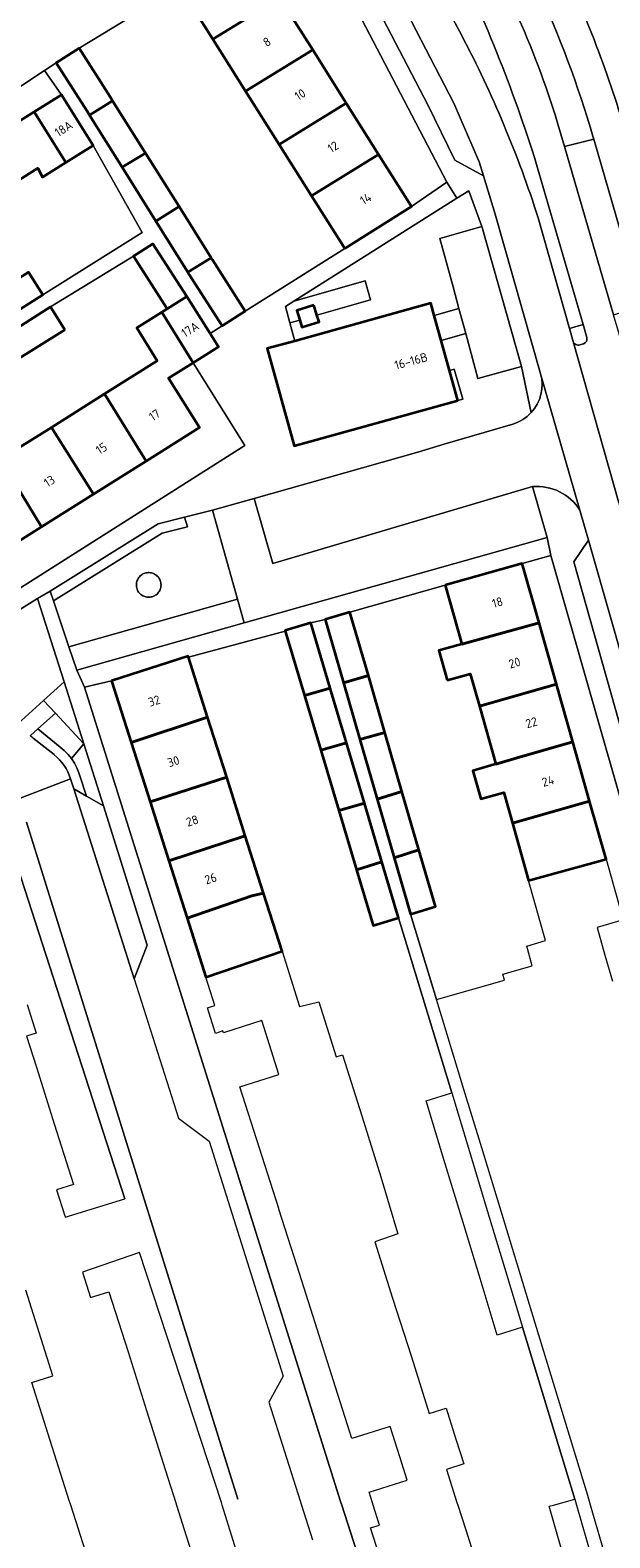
# Model space of a CAD drawing. Header units: metres. Extents: x 125158 to 132124, y 450612 to 454469.
# Tile 4 of 173: x 125363 to 125422, y 450997 to 451150. Entities that reach past the tile are written whole.
import ezdxf
from ezdxf.enums import TextEntityAlignment as Align

# ---------------------------------------------------------------- set-up
doc = ezdxf.new("R2010")
doc.units = ezdxf.units.M
for name, color, linetype, lineweight in [('B-XX-GR-BEPLANTING_CULTUUR_BODEMBEDEKKER-GV', 8, 'Continuous', 18), ('B-XX-GR-BEPLANTING_CULTUUR_HEESTERS-GV', 8, 'Continuous', 18), ('B-XX-GR-BEPLANTING_CULTUUR_VASTE PLANTENVAK-GV', 8, 'Continuous', 18), ('B-XX-OG-BEBOUWING-GV', 8, 'Continuous', 35), ('B-XX-OG-BEBOUWING-T18', 8, 'Continuous', 18), ('B-XX-OG-TERREIN_CULTUURSCHEIDING-GV', 8, 'Continuous', 18), ('B-XX-OG-WEG-GV', 8, 'Continuous', 18), ('B-XX-VH-VERHARDING_BETONSTRAATSTEEN-GV', 8, 'Continuous', 18)]:
    doc.layers.add(name, color=color, linetype=linetype, lineweight=lineweight)
doc.styles.add('NLCS-ISO-M-T18', font='NLCS-ISO.ttf', dxfattribs={"height": 1.8})

msp = doc.modelspace()

# ---------------------------------------------------------------- linework, layer by layer
at = {"layer": 'B-XX-GR-BEPLANTING_CULTUUR_BODEMBEDEKKER-GV'}
msp.add_lwpolyline([(125366.8, 451083.5), (125364.73, 451081.61), (125365.92, 451080.33), (125368.81, 451077.21)], close=True, dxfattribs=at)
for points in [[(125364.13, 451078.72), (125363.36, 451078.03)], [(125366.42, 451076.87), (125364.13, 451078.72)], [(125363.68, 451077.79), (125365.78, 451076.11)], [(125366.82, 451076.53), (125366.42, 451076.87)], [(125367.2, 451076.13), (125366.82, 451076.53)], [(125367.54, 451075.7), (125367.2, 451076.13)], [(125367.84, 451075.24), (125367.54, 451075.7)], [(125368.1, 451074.76), (125367.84, 451075.24)], [(125367.46, 451073.66), (125367.78, 451072.64)], [(125368.31, 451074.26), (125368.1, 451074.76)], [(125368.41, 451073.97), (125368.31, 451074.26)], [(125369.06, 451071.91), (125368.41, 451073.97)], [(125367.78, 451072.64), (125369.06, 451071.91)]]:
    msp.add_lwpolyline(points, dxfattribs=at)
at = {"layer": 'B-XX-GR-BEPLANTING_CULTUUR_BODEMBEDEKKER-GV', "extrusion": (0, 0, -1)}
for centre, radius, start, end in [((-125358.75, 451071.61), 7.91, 125.6883, 128.5702), ((-125362.56, 451072.1), 5.14, 128.7432, 162.3907)]:
    msp.add_arc(centre, radius, start, end, dxfattribs=at)
at = {"layer": 'B-XX-GR-BEPLANTING_CULTUUR_HEESTERS-GV'}
for points in [[(125399.88, 451162.48), (125407.11, 451149.04)], [(125419.4, 451119.74), (125414.7, 451135.96)], [(125414.85, 451130.57), (125418.03, 451119.32)], [(125418.03, 451119.32), (125419.4, 451119.74)], [(125364.73, 451081.61), (125361.75, 451078.9)], [(125365.92, 451080.33), (125364.73, 451081.61)], [(125364.13, 451078.72), (125365.92, 451080.33)], [(125363.36, 451078.03), (125364.13, 451078.72)]]:
    msp.add_lwpolyline(points, dxfattribs=at)
for points in [[(125392.43, 451120.69), (125397.86, 451122.23), (125397.32, 451124.16), (125390.09, 451122.1), (125389.24, 451121.57), (125389.69, 451119.91), (125390.68, 451120.19), (125390.38, 451121.17), (125392.12, 451121.71)], [(125404.32, 451120.66), (125405.02, 451118.11), (125407.52, 451118.81), (125406.82, 451121.36)], [(125406.71, 451112.03), (125407.2, 451112.17), (125406.35, 451115.21), (125405.87, 451115.08)], [(125365.73, 451091.72), (125376.74, 451098.58), (125379.31, 451099.22), (125379.02, 451100.18), (125376.34, 451099.51), (125365.4, 451092.7)], [(125374.13, 451093.34), (125374.13, 451093.23), (125374.14, 451093.11), (125374.17, 451093.01), (125374.2, 451092.9), (125374.24, 451092.8), (125374.29, 451092.7), (125374.35, 451092.6), (125374.42, 451092.51), (125374.5, 451092.43), (125374.58, 451092.36), (125374.67, 451092.29), (125374.77, 451092.23), (125374.87, 451092.18), (125374.97, 451092.14), (125375.08, 451092.11), (125375.19, 451092.09), (125375.3, 451092.08), (125375.41, 451092.08), (125375.52, 451092.08), (125375.63, 451092.1), (125375.74, 451092.13), (125375.85, 451092.17), (125375.95, 451092.21), (125376.04, 451092.27), (125376.14, 451092.33), (125376.22, 451092.4), (125376.3, 451092.48), (125376.37, 451092.57), (125376.44, 451092.66), (125376.49, 451092.76), (125376.54, 451092.86), (125376.57, 451092.97), (125376.6, 451093.08), (125376.62, 451093.18), (125376.63, 451093.3), (125376.63, 451093.32), (125376.62, 451093.44), (125376.61, 451093.55), (125376.58, 451093.66), (125376.55, 451093.76), (125376.5, 451093.86), (125376.45, 451093.96), (125376.39, 451094.06), (125376.32, 451094.14), (125376.24, 451094.22), (125376.16, 451094.3), (125376.07, 451094.36), (125375.97, 451094.42), (125375.87, 451094.47), (125375.77, 451094.51), (125375.66, 451094.54), (125375.55, 451094.56), (125375.44, 451094.57), (125375.33, 451094.57), (125375.21, 451094.56), (125375.1, 451094.54), (125375, 451094.52), (125374.89, 451094.48), (125374.79, 451094.43), (125374.7, 451094.37), (125374.6, 451094.31), (125374.52, 451094.23), (125374.44, 451094.15), (125374.37, 451094.07), (125374.31, 451093.97), (125374.26, 451093.88), (125374.21, 451093.77), (125374.17, 451093.67), (125374.15, 451093.56), (125374.13, 451093.45)], [(125384.38, 451091.89), (125367.29, 451087.04), (125368.09, 451084.67), (125385.06, 451089.49)], [(125368.81, 451077.21), (125365.92, 451080.33), (125364.13, 451078.72), (125366.42, 451076.87), (125366.82, 451076.53), (125367.2, 451076.13), (125367.54, 451075.7)], [(125368.1, 451074.76), (125368.31, 451074.26), (125368.41, 451073.97), (125369.06, 451071.91), (125370.8, 451070.93), (125368.81, 451077.21), (125367.54, 451075.7), (125367.84, 451075.24)]]:
    msp.add_lwpolyline(points, close=True, dxfattribs=at)
msp.add_arc((125270.71, 451091.29), 150.75, 17.2347, 26.4533, dxfattribs=at)
at = {"layer": 'B-XX-GR-BEPLANTING_CULTUUR_HEESTERS-GV', "extrusion": (0, 0, -1)}
msp.add_arc((-125304.52, 451095.2), 115.86, 152.3072, 162.227, dxfattribs=at)
at = {"layer": 'B-XX-GR-BEPLANTING_CULTUUR_VASTE PLANTENVAK-GV'}
for points in [[(125416.78, 451140.28), (125417.51, 451137.78)], [(125417.51, 451137.78), (125420.49, 451138.53)], [(125420.49, 451138.53), (125420.4, 451138.84)]]:
    msp.add_lwpolyline(points, dxfattribs=at)
msp.add_lwpolyline([(125417.51, 451137.78), (125422.5, 451120.7), (125425.38, 451121.58), (125420.49, 451138.53)], close=True, dxfattribs=at)
msp.add_arc((125317.46, 451108.81), 107.23, 16.2593, 24.8352, dxfattribs=at)
at = {"layer": 'B-XX-GR-BEPLANTING_CULTUUR_VASTE PLANTENVAK-GV', "extrusion": (0, 0, -1)}
msp.add_arc((-125323.56, 451111.63), 97.53, 155.8691, 162.9158, dxfattribs=at)
at = {"layer": 'B-XX-OG-BEBOUWING-GV'}
for points in [[(125378.53, 451154), (125381.88, 451148.68), (125388.68, 451152.87), (125385.31, 451158.22), (125385.29, 451158.25)], [(125385.2, 451143.4), (125392, 451147.6), (125388.68, 451152.87), (125381.88, 451148.68)], [(125371.72, 451142.42), (125371.46, 451142.84), (125368.32, 451147.76), (125366.01, 451146.29), (125369.13, 451141.39), (125369.39, 451140.98)], [(125385.2, 451143.4), (125388.61, 451137.99), (125395.39, 451142.2), (125392, 451147.6)], [(125363.77, 451141.31), (125366.99, 451136.16), (125369.76, 451137.89), (125366.53, 451143.04)], [(125375.04, 451137.13), (125371.72, 451142.42), (125369.39, 451140.98), (125372.69, 451135.69)], [(125354.49, 451138.88), (125358.71, 451132.17), (125364.14, 451135.58), (125364.62, 451134.67), (125366.99, 451136.16), (125363.77, 451141.31), (125361.49, 451139.88), (125359.97, 451142.31), (125359.93, 451142.29), (125357.01, 451140.46), (125356.64, 451141.05), (125354.39, 451139.64), (125354.76, 451139.05)], [(125391.88, 451132.79), (125398.68, 451136.98), (125395.39, 451142.2), (125388.61, 451137.99)], [(125378.45, 451131.69), (125375.04, 451137.13), (125372.69, 451135.69), (125376.1, 451130.23)], [(125395.24, 451127.45), (125402.01, 451131.7), (125398.68, 451136.98), (125391.88, 451132.79)], [(125381.71, 451126.51), (125378.45, 451131.69), (125376.1, 451130.23), (125379.33, 451125.04)], [(125377.25, 451121.34), (125379.24, 451122.59), (125375.79, 451127.92), (125373.82, 451126.65)], [(125379.33, 451125.04), (125379.47, 451124.82), (125382.81, 451119.6), (125385.16, 451121.1), (125381.85, 451126.28), (125381.71, 451126.51)], [(125357.73, 451121.59), (125358.21, 451120.83), (125359.18, 451119.3), (125364.66, 451122.75), (125363.21, 451125.05)], [(125376.71, 451121), (125379.88, 451115.86), (125382.45, 451117.48), (125381.6, 451118.83), (125379.24, 451122.59), (125377.25, 451121.34)], [(125366.87, 451119.21), (125365.43, 451121.52), (125359.96, 451118.06), (125361.41, 451115.77)], [(125370.9, 451112.69), (125375.11, 451105.87), (125380.54, 451109.28), (125377.39, 451114.3), (125379.88, 451115.86), (125379.88, 451115.86), (125376.71, 451121), (125374.16, 451119.39), (125376.25, 451116.05)], [(125406.71, 451112.03), (125405.87, 451115.08), (125405.02, 451118.11), (125404.32, 451120.66), (125403.98, 451121.89), (125398.77, 451120.45), (125390.2, 451118.06), (125387.4, 451117.29), (125390.13, 451107.43)], [(125392.12, 451121.71), (125390.38, 451121.17), (125390.68, 451120.19), (125390.91, 451119.46), (125392.65, 451119.99), (125392.43, 451120.69)], [(125365.51, 451109.3), (125369.79, 451102.53), (125375.11, 451105.87), (125370.9, 451112.69)], [(125360.35, 451106.06), (125364.52, 451099.22), (125369.79, 451102.53), (125365.51, 451109.3)], [(125354.87, 451102.62), (125359.13, 451095.84), (125364.52, 451099.22), (125360.35, 451106.06)], [(125405.42, 451093.29), (125407.11, 451087.32), (125414.95, 451089.48), (125413.24, 451095.5)], [(125395.12, 451083.39), (125397.64, 451084.12), (125395.77, 451090.56), (125393.25, 451089.83)], [(125393.76, 451082.86), (125391.8, 451089.46), (125389.2, 451088.69), (125389.22, 451088.62), (125391.17, 451082.09)], [(125405.63, 451083.66), (125407.96, 451084.32), (125408.89, 451081.03), (125416.71, 451083.26), (125414.95, 451089.48), (125407.11, 451087.32), (125404.77, 451086.67)], [(125371.6, 451083.61), (125373.59, 451077.35), (125381.34, 451079.91), (125379.4, 451086), (125379.37, 451086.08)], [(125391.17, 451082.09), (125392.82, 451076.55), (125394.02, 451076.9), (125395.43, 451077.29), (125393.76, 451082.86)], [(125396.78, 451077.66), (125399.3, 451078.37), (125397.64, 451084.12), (125395.12, 451083.39)], [(125410.55, 451075.14), (125412.71, 451075.77), (125418.37, 451077.39), (125416.71, 451083.26), (125408.89, 451081.03)], [(125375.51, 451071.33), (125383.28, 451073.81), (125381.34, 451079.91), (125373.59, 451077.35)], [(125396.78, 451077.66), (125398.54, 451071.6), (125401.05, 451072.36), (125399.3, 451078.37)], [(125397.24, 451071.2), (125395.43, 451077.29), (125394.02, 451076.9), (125392.82, 451076.55), (125394.64, 451070.45), (125395.97, 451070.82)], [(125412.24, 451069.17), (125420.06, 451071.4), (125418.37, 451077.39), (125412.71, 451075.77), (125410.55, 451075.14), (125410.4, 451075.1), (125408.22, 451074.47), (125409.03, 451071.61), (125411.37, 451072.27)], [(125375.51, 451071.33), (125377.42, 451065.32), (125385.17, 451067.86), (125383.28, 451073.81)], [(125402.76, 451066.46), (125401.05, 451072.36), (125398.54, 451071.6), (125400.26, 451065.65)], [(125399.01, 451065.25), (125397.24, 451071.2), (125395.97, 451070.82), (125394.64, 451070.45), (125396.43, 451064.42)], [(125412.24, 451069.17), (125413.88, 451063.35), (125421.73, 451065.5), (125420.06, 451071.4)], [(125379.26, 451059.52), (125385.83, 451061.8), (125387.01, 451062.06), (125385.17, 451067.86), (125377.42, 451065.32)], [(125400.26, 451065.65), (125401.92, 451059.94), (125404.43, 451060.71), (125402.76, 451066.46)], [(125399.01, 451065.25), (125396.43, 451064.42), (125398.12, 451058.77), (125400.71, 451059.56)], [(125379.26, 451059.52), (125381.17, 451053.53), (125388.89, 451056.16), (125387.01, 451062.06), (125385.83, 451061.8)]]:
    msp.add_lwpolyline(points, close=True, dxfattribs=at)
at = {"layer": 'B-XX-OG-TERREIN_CULTUURSCHEIDING-GV'}
for points in [[(125395.39, 451142.2), (125398.68, 451136.98), (125402.01, 451131.7), (125405.6, 451134.18), (125391.07, 451162.02), (125385.31, 451158.22), (125388.68, 451152.87), (125392, 451147.6)], [(125381.88, 451148.68), (125378.53, 451154), (125368.32, 451147.76), (125371.46, 451142.84), (125371.72, 451142.42), (125375.04, 451137.13), (125378.45, 451131.69), (125381.71, 451126.51), (125381.85, 451126.28), (125385.16, 451121.1), (125395.24, 451127.45), (125391.88, 451132.79), (125388.61, 451137.99), (125385.2, 451143.4)], [(125364.82, 451145.51), (125359.97, 451142.31), (125361.49, 451139.88), (125363.77, 451141.31), (125366.53, 451143.04)], [(125389.69, 451119.91), (125390.2, 451118.06), (125398.77, 451120.45), (125403.98, 451121.89), (125404.32, 451120.66), (125406.82, 451121.36), (125406.23, 451123.55), (125404.89, 451128.45), (125409.14, 451129.66), (125407.81, 451133.3), (125406.62, 451132.55), (125390.09, 451122.1), (125397.32, 451124.16), (125397.86, 451122.23), (125392.43, 451120.69), (125392.65, 451119.99), (125390.91, 451119.46), (125390.68, 451120.19)], [(125365.43, 451121.52), (125366.87, 451119.21), (125361.41, 451115.77), (125356.36, 451112.58), (125350.8, 451109.08), (125345.77, 451105.9), (125340.5, 451102.58), (125335.17, 451099.22), (125330.03, 451095.98), (125324.71, 451092.62), (125328.76, 451086.21), (125334, 451089.5), (125339.15, 451092.74), (125344.54, 451096.13), (125349.78, 451099.42), (125354.87, 451102.62), (125360.35, 451106.06), (125365.51, 451109.3), (125370.9, 451112.69), (125376.25, 451116.05), (125374.16, 451119.39), (125376.71, 451121), (125377.25, 451121.34), (125373.82, 451126.65)], [(125380.54, 451109.28), (125375.11, 451105.87), (125369.79, 451102.53), (125364.52, 451099.22), (125359.13, 451095.84), (125353.99, 451092.61), (125348.79, 451089.34), (125343.35, 451085.91), (125338.19, 451082.67), (125333.03, 451079.43), (125335.36, 451075.88), (125385.13, 451107.47), (125379.88, 451115.86), (125377.39, 451114.3)], [(125376.74, 451098.58), (125365.73, 451091.72), (125367.29, 451087.04), (125384.38, 451091.89), (125381.83, 451100.9), (125379.02, 451100.18), (125379.31, 451099.22)], [(125374.13, 451093.45), (125374.15, 451093.56), (125374.17, 451093.67), (125374.21, 451093.77), (125374.26, 451093.88), (125374.31, 451093.97), (125374.37, 451094.07), (125374.44, 451094.15), (125374.52, 451094.23), (125374.6, 451094.31), (125374.7, 451094.37), (125374.79, 451094.43), (125374.89, 451094.48), (125375, 451094.52), (125375.1, 451094.54), (125375.21, 451094.56), (125375.33, 451094.57), (125375.44, 451094.57), (125375.55, 451094.56), (125375.66, 451094.54), (125375.77, 451094.51), (125375.87, 451094.47), (125375.97, 451094.42), (125376.07, 451094.36), (125376.16, 451094.3), (125376.24, 451094.22), (125376.32, 451094.14), (125376.39, 451094.06), (125376.45, 451093.96), (125376.5, 451093.86), (125376.55, 451093.76), (125376.58, 451093.66), (125376.61, 451093.55), (125376.62, 451093.44), (125376.63, 451093.32), (125376.63, 451093.3), (125376.62, 451093.18), (125376.6, 451093.08), (125376.57, 451092.97), (125376.54, 451092.86), (125376.49, 451092.76), (125376.44, 451092.66), (125376.37, 451092.57), (125376.3, 451092.48), (125376.22, 451092.4), (125376.14, 451092.33), (125376.04, 451092.27), (125375.95, 451092.21), (125375.85, 451092.17), (125375.74, 451092.13), (125375.63, 451092.1), (125375.52, 451092.08), (125375.41, 451092.08), (125375.3, 451092.08), (125375.19, 451092.09), (125375.08, 451092.11), (125374.97, 451092.14), (125374.87, 451092.18), (125374.77, 451092.23), (125374.67, 451092.29), (125374.58, 451092.36), (125374.5, 451092.43), (125374.42, 451092.51), (125374.35, 451092.6), (125374.29, 451092.7), (125374.24, 451092.8), (125374.2, 451092.9), (125374.17, 451093.01), (125374.14, 451093.11), (125374.13, 451093.23), (125374.13, 451093.34)], [(125401.92, 451059.94), (125404.55, 451051.27), (125411.43, 451053.22), (125411.26, 451053.84), (125414.26, 451054.69), (125413.69, 451056.69), (125415.61, 451057.24), (125413.88, 451063.35), (125412.24, 451069.17), (125411.37, 451072.27), (125409.03, 451071.61), (125408.22, 451074.47), (125410.4, 451075.1), (125410.55, 451075.14), (125408.89, 451081.03), (125407.96, 451084.32), (125405.63, 451083.66), (125404.77, 451086.67), (125407.11, 451087.32), (125405.42, 451093.29), (125395.77, 451090.56), (125397.64, 451084.12), (125399.3, 451078.37), (125401.05, 451072.36), (125402.76, 451066.46), (125404.43, 451060.71)]]:
    msp.add_lwpolyline(points, close=True, dxfattribs=at)
for points in [[(125363.21, 451125.05), (125364.66, 451122.75), (125374.73, 451129.07), (125369.76, 451137.89), (125366.99, 451136.16), (125364.62, 451134.67), (125364.14, 451135.58), (125358.71, 451132.17)], [(125443.53, 451000.47), (125416.15, 451096.3), (125413.24, 451095.5), (125414.95, 451089.48), (125416.71, 451083.26), (125418.37, 451077.39), (125420.06, 451071.4), (125421.73, 451065.5), (125423.47, 451059.34), (125420.82, 451058.59), (125421.62, 451055.76), (125422.37, 451053.12)], [(125364.12, 451091.95), (125338.29, 451075.8)], [(125366.8, 451083.5), (125364.12, 451091.95)], [(125417.65, 450993.98), (125415.96, 450999.87), (125416.42, 451000), (125418.56, 451000.6), (125413.28, 451018.03), (125410.69, 451017.24), (125408.86, 451023.31), (125407.11, 451029.08), (125405.3, 451035.05), (125403.5, 451041.01), (125406.09, 451041.79), (125400.71, 451059.56), (125398.12, 451058.77), (125396.43, 451064.42), (125394.64, 451070.45), (125392.82, 451076.55), (125391.17, 451082.09), (125389.22, 451088.62), (125379.4, 451086), (125381.34, 451079.91), (125383.28, 451073.81), (125385.17, 451067.86), (125387.01, 451062.06), (125388.89, 451056.16), (125390.67, 451050.56), (125392.62, 451051.03), (125393.64, 451047.82), (125394.39, 451045.46), (125395.01, 451045.66), (125396.98, 451039.46), (125398.92, 451033.28), (125400.6, 451027.61), (125400.62, 451027.54), (125400.64, 451027.49), (125398.39, 451026.73), (125398.29, 451026.69), (125400.1, 451020.98), (125402, 451015.03), (125403.82, 451009.28), (125405.52, 451009.82), (125406.52, 451006.68), (125407.32, 451004.16), (125405.56, 451003.6), (125406.62, 451000.26), (125406.7, 451000), (125407.51, 450997.47), (125409.39, 450991.55)], [(125364.73, 451081.61), (125366.8, 451083.5)], [(125398.73, 450994.93), (125397.86, 450997.68), (125398.77, 450997.97), (125398.13, 451000), (125398.05, 451000.23), (125397.72, 451001.29), (125401.59, 451002.52), (125400.84, 451004.89), (125399.86, 451007.97), (125395.98, 451006.73), (125394.11, 451012.59), (125392.24, 451018.47), (125390.42, 451024.21), (125388.57, 451030.02), (125388.56, 451030.06), (125386.61, 451036.2), (125384.63, 451042.41), (125388.58, 451043.66), (125387.83, 451046.02), (125386.84, 451049.13), (125382.96, 451047.9), (125382.9, 451048.08), (125382.16, 451047.84), (125381.33, 451050.44), (125382.08, 451050.68), (125381.17, 451053.53), (125379.26, 451059.52), (125377.42, 451065.32), (125375.51, 451071.33), (125373.59, 451077.35), (125371.6, 451083.61), (125368.88, 451082.95), (125394.83, 451000.35), (125394.94, 451000), (125402.43, 450976.73)], [(125361.75, 451078.9), (125364.73, 451081.61)], [(125363.05, 451050.78), (125363.97, 451047.85), (125362.99, 451047.54), (125363.99, 451044.4), (125365.8, 451038.67), (125367.75, 451032.5), (125366.03, 451031.96), (125366.86, 451029.33), (125366.91, 451029.18), (125372.96, 451031.06), (125360.63, 451069.21)], [(125391.1, 450973.36), (125382.84, 451000), (125382.75, 451000.27), (125374.46, 451025.6), (125368.67, 451023.62), (125369.48, 451021.04), (125371.34, 451021.63), (125373.28, 451015.52), (125375.15, 451009.6), (125377.04, 451003.6), (125378.12, 451000.22), (125378.18, 451000), (125378.98, 450997.5), (125380.83, 450991.65)], [(125369.23, 450994.48), (125367.48, 451000), (125367.33, 451000.46), (125365.4, 451006.55), (125363.53, 451012.43), (125365.67, 451013.11), (125362.93, 451021.78)]]:
    msp.add_lwpolyline(points, dxfattribs=at)
at = {"layer": 'B-XX-OG-TERREIN_CULTUURSCHEIDING-GV', "extrusion": (0, 0, -1)}
msp.add_arc((-125299.16, 451101.97), 130.02, 154.2891, 163.1009, dxfattribs=at)
at = {"layer": 'B-XX-OG-WEG-GV'}
for points in [[(125394.63, 451159.42), (125403.67, 451142), (125406.41, 451136.41), (125409.31, 451134.8), (125408.87, 451136.23), (125406.29, 451142.19), (125399.64, 451155.08), (125395.47, 451162.65)], [(125407.52, 451118.81), (125408.75, 451114.26), (125413.15, 451115.48), (125409.17, 451129.59), (125409.14, 451129.66), (125404.89, 451128.45), (125406.23, 451123.55), (125406.82, 451121.36)], [(125385.06, 451089.49), (125415.76, 451098.14), (125414.29, 451103.29), (125387.95, 451095.48), (125386.08, 451102.1), (125381.83, 451100.9), (125384.38, 451091.89)], [(125371.6, 451083.61), (125379.37, 451086.08), (125379.4, 451086), (125389.22, 451088.62), (125389.2, 451088.69), (125391.8, 451089.46), (125393.25, 451089.83), (125395.77, 451090.56), (125405.42, 451093.29), (125413.24, 451095.5), (125416.15, 451096.3), (125415.76, 451098.14), (125385.06, 451089.49), (125368.09, 451084.67), (125368.88, 451082.95)], [(125418.48, 451095.65), (125425.61, 451070.4), (125428.24, 451068.64), (125423.55, 451085.33), (125419.95, 451097.86)], [(125373.91, 451053.36), (125375.22, 451056.77), (125370.8, 451070.93), (125369.06, 451071.91), (125367.78, 451072.64)]]:
    msp.add_lwpolyline(points, close=True, dxfattribs=at)
for points in [[(125407.11, 451149.04), (125399.88, 451162.48)], [(125391.07, 451162.02), (125405.6, 451134.18)], [(125403.67, 451142), (125394.63, 451159.42)], [(125399.64, 451155.08), (125406.29, 451142.19), (125408.87, 451136.23), (125409.31, 451134.8), (125410.51, 451130.93), (125415.07, 451114.88), (125415.1, 451114.74), (125419.08, 451100.9), (125419.95, 451097.86), (125423.55, 451085.33), (125428.24, 451068.64), (125432.01, 451055.24), (125435.9, 451041.38), (125441.06, 451023.3), (125444.67, 451010.66), (125447.57, 451000.5), (125447.71, 451000), (125448.93, 450995.32)], [(125368.32, 451147.76), (125378.53, 451154)], [(125366.01, 451146.29), (125368.32, 451147.76)], [(125359.96, 451118.06), (125365.43, 451121.52), (125373.82, 451126.65), (125375.79, 451127.92), (125379.24, 451122.59), (125381.6, 451118.83), (125382.81, 451119.6), (125379.47, 451124.82), (125379.33, 451125.04), (125376.1, 451130.23), (125372.69, 451135.69), (125369.39, 451140.98), (125369.13, 451141.39), (125366.01, 451146.29), (125364.82, 451145.51), (125366.53, 451143.04), (125369.76, 451137.89), (125374.73, 451129.07), (125364.66, 451122.75), (125359.18, 451119.3)], [(125359.97, 451142.31), (125364.82, 451145.51)], [(125364.82, 451145.51), (125366.01, 451146.29)], [(125406.41, 451136.41), (125403.67, 451142)], [(125423.82, 451116.19), (125423.68, 451116.69), (125423.07, 451118.78), (125422.5, 451120.7), (125417.51, 451137.78), (125416.78, 451140.28)], [(125420.4, 451138.84), (125420.49, 451138.53), (125425.38, 451121.58), (125425.94, 451119.67), (125426.52, 451117.63), (125426.7, 451117.01)], [(125409.31, 451134.8), (125406.41, 451136.41)], [(125410.51, 451130.93), (125409.31, 451134.8)], [(125414.7, 451135.96), (125419.4, 451119.74), (125419.78, 451118.43), (125419.8, 451118.38)], [(125405.6, 451134.18), (125402.01, 451131.7)], [(125405.6, 451134.18), (125406.62, 451132.55)], [(125406.62, 451132.55), (125405.6, 451134.18)], [(125406.62, 451132.55), (125407.81, 451133.3)], [(125407.81, 451133.3), (125409.14, 451129.66)], [(125390.09, 451122.1), (125406.62, 451132.55)], [(125402.01, 451131.7), (125395.24, 451127.45)], [(125415.07, 451114.88), (125410.51, 451130.93)], [(125454.66, 450990.34), (125451.91, 451000), (125444.03, 451027.75), (125439.68, 451043.09), (125433.84, 451063.66), (125432, 451064.76), (125430.82, 451069.25), (125431.74, 451071.05), (125423.06, 451101.61), (125423.04, 451101.65), (125418.4, 451118.01), (125418.03, 451119.32), (125414.85, 451130.57)], [(125409.14, 451129.66), (125409.17, 451129.59)], [(125409.17, 451129.59), (125413.15, 451115.48)], [(125395.24, 451127.45), (125385.16, 451121.1)], [(125385.16, 451121.1), (125382.81, 451119.6)], [(125389.24, 451121.57), (125390.09, 451122.1)], [(125389.69, 451119.91), (125389.24, 451121.57)], [(125382.81, 451119.6), (125381.6, 451118.83)], [(125390.2, 451118.06), (125389.69, 451119.91)], [(125381.6, 451118.83), (125382.45, 451117.48)], [(125387.4, 451117.29), (125390.2, 451118.06)], [(125407.52, 451118.81), (125405.02, 451118.11)], [(125405.02, 451118.11), (125405.87, 451115.08)], [(125408.75, 451114.26), (125407.52, 451118.81)], [(125418.4, 451118.01), (125423.04, 451101.65)], [(125382.45, 451117.48), (125379.88, 451115.86)], [(125390.13, 451107.43), (125387.4, 451117.29)], [(125419.44, 451117.78), (125419.07, 451117.67)], [(125379.88, 451115.86), (125379.88, 451115.86)], [(125379.88, 451115.86), (125385.13, 451107.47)], [(125405.87, 451115.08), (125406.35, 451115.21)], [(125406.35, 451115.21), (125407.2, 451112.17)], [(125413.15, 451115.48), (125408.75, 451114.26)], [(125413.15, 451115.48), (125414.13, 451110.79)], [(125414.13, 451110.79), (125413.15, 451115.48)], [(125415.1, 451114.74), (125415.07, 451114.88)], [(125419.08, 451100.9), (125415.1, 451114.74)], [(125406.71, 451112.03), (125390.13, 451107.43)], [(125407.2, 451112.17), (125406.71, 451112.03)], [(125405.41, 451107.63), (125412.28, 451109.63)], [(125412.28, 451109.63), (125405.41, 451107.63)], [(125385.13, 451107.47), (125335.36, 451075.88)], [(125402.66, 451106.8), (125405.41, 451107.63)], [(125405.41, 451107.63), (125402.66, 451106.8)], [(125386.08, 451102.1), (125402.66, 451106.8)], [(125402.66, 451106.8), (125386.08, 451102.1)], [(125387.95, 451095.48), (125414.29, 451103.29)], [(125414.29, 451103.29), (125415.76, 451098.14)], [(125381.83, 451100.9), (125386.08, 451102.1)], [(125386.08, 451102.1), (125387.95, 451095.48)], [(125376.34, 451099.51), (125379.02, 451100.18)], [(125379.02, 451100.18), (125381.83, 451100.9)], [(125419.95, 451097.86), (125419.08, 451100.9)], [(125365.4, 451092.7), (125376.34, 451099.51)], [(125415.76, 451098.14), (125416.15, 451096.3)], [(125418.48, 451095.65), (125419.95, 451097.86)], [(125416.15, 451096.3), (125443.53, 451000.47)], [(125425.61, 451070.4), (125418.48, 451095.65)], [(125338.29, 451075.8), (125364.12, 451091.95)], [(125364.12, 451091.95), (125365.4, 451092.7)], [(125402.43, 450976.73), (125394.94, 451000), (125394.83, 451000.35), (125368.88, 451082.95), (125368.09, 451084.67), (125367.29, 451087.04), (125365.73, 451091.72), (125365.4, 451092.7), (125364.12, 451091.95), (125366.8, 451083.5), (125368.81, 451077.21), (125370.8, 451070.93), (125375.22, 451056.77), (125373.91, 451053.36), (125378.4, 451039.24), (125381.49, 451036.91), (125388.99, 451013.08), (125387.55, 451010.44), (125390.73, 451000.44), (125390.87, 451000), (125391.99, 450996.48)], [(125421.59, 450995.1), (125420.15, 451000), (125419.87, 451000.97), (125414.55, 451018.44), (125412.71, 451024.47), (125410.96, 451030.24), (125409.13, 451036.24), (125407.33, 451042.16), (125405.3, 451048.83), (125404.55, 451051.27), (125401.92, 451059.94), (125400.26, 451065.65), (125398.54, 451071.6), (125396.78, 451077.66), (125395.12, 451083.39), (125393.25, 451089.83), (125391.8, 451089.46), (125393.76, 451082.86), (125395.43, 451077.29), (125397.24, 451071.2), (125399.01, 451065.25), (125400.71, 451059.56), (125406.09, 451041.79), (125407.89, 451035.85), (125409.7, 451029.86), (125411.45, 451024.09), (125413.28, 451018.03), (125418.56, 451000.6), (125418.74, 451000), (125420.25, 450994.72)], [(125365.78, 451076.11), (125363.68, 451077.79)], [(125361.75, 451071.44), (125367.46, 451073.66)], [(125367.46, 451073.66), (125361.75, 451071.44)], [(125367.78, 451072.64), (125367.46, 451073.66)], [(125373.91, 451053.36), (125367.78, 451072.64)], [(125360.63, 451069.21), (125372.96, 451031.06)], [(125384.41, 451000.6), (125362.99, 451069.26)], [(125362.99, 451069.26), (125384.41, 451000.6)]]:
    msp.add_lwpolyline(points, dxfattribs=at)
at = {"layer": 'B-XX-OG-WEG-GV', "extrusion": (0, 0, -1)}
for centre, radius, start, end in [((-125270.71, 451091.29), 150.75, 153.5467, 162.7653), ((-125317.46, 451108.81), 107.23, 155.1648, 163.7407), ((-125418.91, 451118.18), 0.532, 251.5823, 342.0905), ((-125419.3, 451118.27), 0.507, 166.8037, 253.7446), ((-125411.05, 451113.65), 4.2, 164.9423, 222.7676), ((-125411.05, 451113.65), 4.2, 222.7649, 252.8962), ((-125414.74, 451098.2), 5.11, 84.896, 148.1288)]:
    msp.add_arc(centre, radius, start, end, dxfattribs=at)
at = {"layer": 'B-XX-OG-WEG-GV'}
for centre, radius, start, end in [((125299.16, 451101.97), 130.02, 16.8991, 25.7109), ((125323.56, 451111.63), 97.53, 17.0842, 24.1309), ((125304.52, 451095.2), 115.86, 17.773, 27.6928), ((125411.05, 451113.65), 4.2, 317.2324, 15.0577), ((125411.05, 451113.65), 4.2, 287.1038, 317.2351), ((125414.74, 451098.2), 5.11, 31.8712, 95.104), ((125358.75, 451071.61), 7.91, 51.4298, 54.3117), ((125362.56, 451072.1), 5.14, 17.6093, 51.2568)]:
    msp.add_arc(centre, radius, start, end, dxfattribs=at)
at = {"layer": 'B-XX-VH-VERHARDING_BETONSTRAATSTEEN-GV'}
for points in [[(125419.4, 451119.74), (125418.03, 451119.32)], [(125419.78, 451118.43), (125419.4, 451119.74)], [(125418.03, 451119.32), (125418.4, 451118.01)], [(125419.8, 451118.38), (125419.78, 451118.43)], [(125419.07, 451117.67), (125419.44, 451117.78)]]:
    msp.add_lwpolyline(points, dxfattribs=at)
for centre, radius, start, end in [((125418.91, 451118.18), 0.532, 197.9095, 288.4177), ((125419.3, 451118.27), 0.507, 286.2554, 13.1963)]:
    msp.add_arc(centre, radius, start, end, dxfattribs=at)

# ---------------------------------------------------------------- texts
at = {"layer": 'B-XX-OG-BEBOUWING-T18', "style": 'NLCS-ISO-M-T18'}
for s, rotation, p in [('8', 32.2, (125387.36, 451148.4)), ('10', 32.2, (125390.72, 451143.06)), ('18A', 32.1, (125366.76, 451139.6)), ('12', 32.2, (125394.06, 451137.75)), ('14', 32.2, (125397.37, 451132.49)), ('17A', 32.1, (125379.57, 451119.23)), ('16-16B', 15.5, (125401.97, 451116.03)), ('17', 32.1, (125375.97, 451110.55)), ('15', 32.1, (125370.59, 451107.17)), ('13', 32.1, (125365.31, 451103.85)), ('18', 15.8, (125410.73, 451091.55)), ('20', 15.8, (125412.46, 451085.42)), ('32', 17.6, (125375.93, 451081.56)), ('22', 15.8, (125414.17, 451079.36)), ('30', 17.6, (125377.88, 451075.42)), ('24', 15.8, (125415.85, 451073.43)), ('28', 17.6, (125379.79, 451069.4)), ('26', 17.6, (125381.66, 451063.54))]:
    msp.add_text(s, height=0.9, rotation=rotation, dxfattribs=at).set_placement(p, align=Align.MIDDLE_CENTER)

doc.saveas('drawing.dxf')
